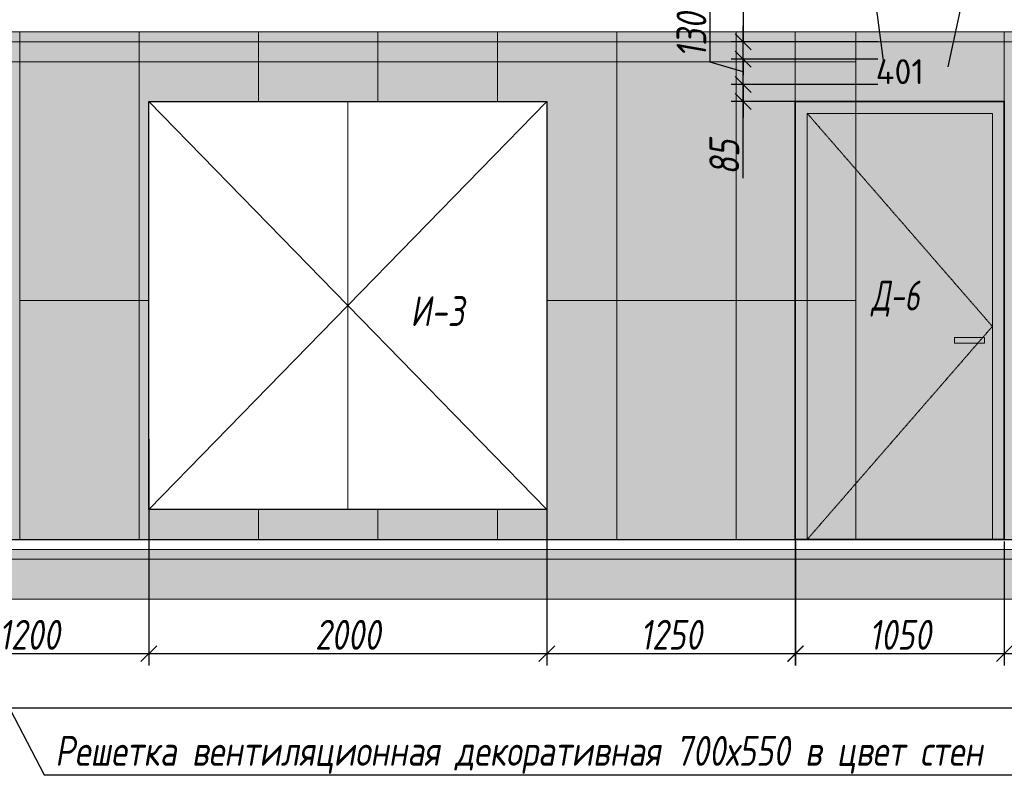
# Model space of a CAD drawing. Header units: millimetres. Extents: x -525784 to 178656, y -69521 to 385150.
# Tile 12 of 256: x -434344 to -429397, y 343685 to 347486. Entities that reach past the tile are written whole.
import ezdxf
from ezdxf import colors
from ezdxf.entities.mleader import LeaderData, LeaderLine
from ezdxf.math import Vec2, Vec3

# ---------------------------------------------------------------- set-up
doc = ezdxf.new("R2010")
doc.units = ezdxf.units.MM
doc.linetypes.add('( Hidden )', pattern=[0.375, 0.25, -0.125])
doc.linetypes.add('DASHDOT', pattern=[25.4, 12.7, -6.35, 0, -6.35])
doc.layers.get('Defpoints').update_dxf_attribs({"color": 31})
for name, color, linetype, lineweight in [('A-DETL-GENF', 7, 'Continuous', 5), ('dim_razv', 93, 'DASHDOT', 9), ('meb', 26, 'Continuous', 15), ('Двери', 7, 'Continuous', 5), ('Отделка стен', 253, 'Continuous', 0)]:
    doc.layers.add(name, color=color, linetype=linetype, lineweight=lineweight)
doc.styles.add('fl_iso paper', font='isocpeur.ttf', dxfattribs={"width": 0.8, "oblique": 10})
doc.styles.add('GODT type AU', font='isocpeur.ttf')
doc.styles.add('In tre', font='isocpeur.ttf', dxfattribs={"width": 0.8, "oblique": 10})
doc.dimstyles.new('In tre 1_50', dxfattribs={"dimtxt": 150, "dimasz": 80, "dimexe": 60, "dimexo": 10, "dimgap": 20, "dimtad": 1, "dimdec": 0, "dimrnd": 5, "dimzin": 0, "dimdsep": 46, "dimtxsty": 'fl_iso paper', "dimblk": 'OBLIQUE', "dimcen": 0, "dimdle": 60, "dimadec": 0, "dimazin": 0, "dimtfac": 1, "dimtdec": 0, "dimtofl": 0, "dimtmove": 1, "dimatfit": 1, "dimfxl": 40, "dimtolj": 1, "dimtzin": 0, "dimarcsym": 1})

# ---------------------------------------------------------------- blocks, each defined once
blk = doc.blocks.new('_Oblique')
at = {"color": 0, "linetype": 'ByBlock', "lineweight": -2}
blk.add_line((-0.5, -0.5), (0.5, 0.5), dxfattribs=at)
blk = doc.blocks.new('*D12432')
at = {"layer": 'Defpoints', "color": 0, "linetype": 'ByBlock', "transparency": 16777216}
for p in [(-430445.6, 344875.4), (-429397.2, 344875.4), (-430445.6, 344301.2)]:
    blk.add_point(p, dxfattribs=at)
at = {"layer": 'dim_razv', "color": 0, "linetype": 'ByBlock', "lineweight": -2, "transparency": 16777216}
for p, q in [((-430445.6, 344865.4), (-430445.6, 344241.2)), ((-429397.2, 344865.4), (-429397.2, 344241.2)), ((-429337.2, 344301.2), (-430505.6, 344301.2))]:
    blk.add_line(p, q, dxfattribs=at)
at = {"layer": 'dim_razv', "color": 0, "linetype": 'ByBlock', "lineweight": -2, "transparency": 16777216, "xscale": 80, "yscale": 80, "zscale": 80, "rotation": 180}
blk.add_blockref('_Oblique', (-430445.6, 344301.2), dxfattribs=at)
at = {"layer": 'dim_razv', "color": 0, "linetype": 'ByBlock', "lineweight": -2, "transparency": 16777216, "xscale": 80, "yscale": 80, "zscale": 80}
blk.add_blockref('_Oblique', (-429397.2, 344301.2), dxfattribs=at)
at = {"layer": 'dim_razv', "color": 0, "linetype": 'ByBlock', "transparency": 16777216, "insert": (-429921.4, 344396.2), "char_height": 150, "attachment_point": 5, "style": 'fl_iso paper'}
blk.add_mtext('\\A1;1050', dxfattribs=at)
blk = doc.blocks.new('*D12433')
at = {"layer": 'Defpoints', "color": 0, "linetype": 'ByBlock', "transparency": 16777216}
for p in [(-429397.2, 344647.8), (-429315.6, 344647.8), (-429397.2, 344301.2)]:
    blk.add_point(p, dxfattribs=at)
at = {"layer": 'dim_razv', "color": 0, "linetype": 'ByBlock', "lineweight": -2, "transparency": 16777216}
for p, q in [((-429397.2, 344637.8), (-429397.2, 344241.2)), ((-429315.6, 344637.8), (-429315.6, 344241.2)), ((-429397.2, 344301.2), (-429477.2, 344301.2)), ((-429315.6, 344301.2), (-429397.2, 344301.2)), ((-429356.4, 344301.2), (-428990.9, 344093)), ((-429315.6, 344301.2), (-429235.6, 344301.2)), ((-428990.9, 344093), (-428780.5, 344093))]:
    blk.add_line(p, q, dxfattribs=at)
at = {"layer": 'dim_razv', "color": 0, "linetype": 'ByBlock', "lineweight": -2, "transparency": 16777216, "xscale": 80, "yscale": 80, "zscale": 80}
blk.add_blockref('_Oblique', (-429397.2, 344301.2), dxfattribs=at)
at = {"layer": 'dim_razv', "color": 0, "linetype": 'ByBlock', "lineweight": -2, "transparency": 16777216, "xscale": 80, "yscale": 80, "zscale": 80, "rotation": 180}
blk.add_blockref('_Oblique', (-429315.6, 344301.2), dxfattribs=at)
at = {"layer": 'dim_razv', "color": 0, "linetype": 'ByBlock', "transparency": 16777216, "insert": (-428885.7, 344188), "char_height": 150, "attachment_point": 5, "style": 'fl_iso paper'}
blk.add_mtext('\\A1;80', dxfattribs=at)
blk = doc.blocks.new('*D12471')
at = {"layer": 'Defpoints', "color": 0, "linetype": 'ByBlock', "transparency": 16777216}
for p in [(-431695.6, 345320.5), (-430447.2, 345320.5), (-431695.6, 344301.2)]:
    blk.add_point(p, dxfattribs=at)
at = {"layer": 'dim_razv', "color": 0, "linetype": 'ByBlock', "lineweight": -2, "transparency": 16777216}
for p, q in [((-431695.6, 345310.5), (-431695.6, 344241.2)), ((-430447.2, 345310.5), (-430447.2, 344241.2)), ((-430387.2, 344301.2), (-431755.6, 344301.2))]:
    blk.add_line(p, q, dxfattribs=at)
at = {"layer": 'dim_razv', "color": 0, "linetype": 'ByBlock', "lineweight": -2, "transparency": 16777216, "xscale": 80, "yscale": 80, "zscale": 80, "rotation": 180}
blk.add_blockref('_Oblique', (-431695.6, 344301.2), dxfattribs=at)
at = {"layer": 'dim_razv', "color": 0, "linetype": 'ByBlock', "lineweight": -2, "transparency": 16777216, "xscale": 80, "yscale": 80, "zscale": 80}
blk.add_blockref('_Oblique', (-430447.2, 344301.2), dxfattribs=at)
at = {"layer": 'dim_razv', "color": 0, "linetype": 'ByBlock', "transparency": 16777216, "insert": (-431071.4, 344396.2), "char_height": 150, "attachment_point": 5, "style": 'fl_iso paper'}
blk.add_mtext('\\A1;1250', dxfattribs=at)
blk = doc.blocks.new('*D12472')
at = {"layer": 'Defpoints', "color": 0, "linetype": 'ByBlock', "transparency": 16777216}
for p in [(-433695.6, 345388.5), (-431695.6, 345388.5), (-433695.6, 344301.2)]:
    blk.add_point(p, dxfattribs=at)
at = {"layer": 'dim_razv', "color": 0, "linetype": 'ByBlock', "lineweight": -2, "transparency": 16777216}
for p, q in [((-433695.6, 345378.5), (-433695.6, 344241.2)), ((-431695.6, 345378.5), (-431695.6, 344241.2)), ((-431635.6, 344301.2), (-433755.6, 344301.2))]:
    blk.add_line(p, q, dxfattribs=at)
at = {"layer": 'dim_razv', "color": 0, "linetype": 'ByBlock', "lineweight": -2, "transparency": 16777216, "xscale": 80, "yscale": 80, "zscale": 80, "rotation": 180}
blk.add_blockref('_Oblique', (-433695.6, 344301.2), dxfattribs=at)
at = {"layer": 'dim_razv', "color": 0, "linetype": 'ByBlock', "lineweight": -2, "transparency": 16777216, "xscale": 80, "yscale": 80, "zscale": 80}
blk.add_blockref('_Oblique', (-431695.6, 344301.2), dxfattribs=at)
at = {"layer": 'dim_razv', "color": 0, "linetype": 'ByBlock', "transparency": 16777216, "insert": (-432695.6, 344396.2), "char_height": 150, "attachment_point": 5, "style": 'fl_iso paper'}
blk.add_mtext('\\A1;2000', dxfattribs=at)
blk = doc.blocks.new('*D12434')
at = {"layer": 'Defpoints', "color": 0, "linetype": 'ByBlock', "transparency": 16777216}
for p in [(-433695.6, 345388.5), (-434895.5, 345241.5), (-434895.5, 344301.2)]:
    blk.add_point(p, dxfattribs=at)
at = {"layer": 'dim_razv', "color": 0, "linetype": 'ByBlock', "lineweight": -2, "transparency": 16777216}
for p, q in [((-433695.6, 345378.5), (-433695.6, 344241.2)), ((-434895.5, 345231.5), (-434895.5, 344241.2)), ((-433635.6, 344301.2), (-434955.5, 344301.2))]:
    blk.add_line(p, q, dxfattribs=at)
at = {"layer": 'dim_razv', "color": 0, "linetype": 'ByBlock', "lineweight": -2, "transparency": 16777216, "xscale": 80, "yscale": 80, "zscale": 80, "rotation": 180}
blk.add_blockref('_Oblique', (-434895.5, 344301.2), dxfattribs=at)
at = {"layer": 'dim_razv', "color": 0, "linetype": 'ByBlock', "lineweight": -2, "transparency": 16777216, "xscale": 80, "yscale": 80, "zscale": 80}
blk.add_blockref('_Oblique', (-433695.6, 344301.2), dxfattribs=at)
at = {"layer": 'dim_razv', "color": 0, "linetype": 'ByBlock', "transparency": 16777216, "insert": (-434295.6, 344396.2), "char_height": 150, "attachment_point": 5, "style": 'fl_iso paper'}
blk.add_mtext('\\A1;1200', dxfattribs=at)
blk = doc.blocks.new('*U12495')
at = {"layer": 'A-DETL-GENF'}
h = blk.add_hatch(dxfattribs=at)
h.set_pattern_fill('ANSI35', color=256, scale=10, style=0)
h.set_pattern_definition([(45, (56330.386, 5e-10), (-44.90128, 44.90128), []), (45, (56375.29, 5e-10), (-44.90128, 44.90128), [79.375, -15.875, 0, -15.875])])
h.paths.add_polyline_path([(0, -100), (56750.8, -100), (56750.8, -50), (0, -50)])
h = blk.add_hatch(dxfattribs=at)
h.set_pattern_fill('ANSI35', color=256, scale=20, style=0)
h.set_pattern_definition([(45, (56330.39, 5e-10), (-89.80256, 89.80256), []), (45, (56420.19, 5e-10), (-89.80256, 89.80256), [158.75, -31.75, 0, -31.75])])
h.paths.add_polyline_path([(0, -300), (56750.8, -300), (56750.8, -100), (0, -100)])
at = {"lineweight": 13}
blk.add_lwpolyline([(0, -50), (56750.8, -50), (56750.8, 0), (0, 0)], close=True, dxfattribs=at)
at = {"lineweight": 30}
blk.add_lwpolyline([(0, 0), (56750.8, 0)], dxfattribs=at)
at = {"layer": 'A-DETL-GENF'}
for points in [[(0, -100), (56750.8, -100), (56750.8, -50), (0, -50)], [(0, -300), (56750.8, -300), (56750.8, -100), (0, -100)]]:
    blk.add_lwpolyline(points, close=True, dxfattribs=at)
blk = doc.blocks.new('*D12438')
at = {"layer": 'Defpoints', "color": 0, "linetype": 'ByBlock', "transparency": 16777216}
for p in [(-430709.2, 347160.3), (-430022.5, 347160.3), (-430022.5, 347075.4)]:
    blk.add_point(p, dxfattribs=at)
at = {"layer": 'dim_razv', "color": 0, "linetype": 'ByBlock', "lineweight": -2, "transparency": 16777216}
for p, q in [((-430709.2, 347160.3), (-430709.2, 347240.3)), ((-430032.5, 347160.3), (-430769.2, 347160.3)), ((-430709.2, 347075.4), (-430709.2, 347160.3)), ((-430032.5, 347075.4), (-430769.2, 347075.4)), ((-430709.2, 347075.4), (-430709.2, 346995.4)), ((-430709.2, 346690), (-430709.2, 347075.4))]:
    blk.add_line(p, q, dxfattribs=at)
at = {"layer": 'dim_razv', "color": 0, "linetype": 'ByBlock', "lineweight": -2, "transparency": 16777216, "xscale": 80, "yscale": 80, "zscale": 80}
for p, rotation in [((-430709.2, 347160.3), 270), ((-430709.2, 347075.4), 90)]:
    blk.add_blockref('_Oblique', p, dxfattribs=dict(at, rotation=rotation))
at = {"layer": 'dim_razv', "color": 0, "linetype": 'ByBlock', "transparency": 16777216, "insert": (-430804.2, 346795.2), "char_height": 150, "attachment_point": 5, "rotation": 90, "style": 'fl_iso paper'}
blk.add_mtext('\\A1;85', dxfattribs=at)
blk = doc.blocks.new('*D12439')
at = {"layer": 'Defpoints', "color": 0, "linetype": 'ByBlock', "transparency": 16777216}
for p in [(-430709.2, 347288.1), (-430022.5, 347288.1), (-430022.5, 347160.3)]:
    blk.add_point(p, dxfattribs=at)
at = {"layer": 'dim_razv', "color": 0, "linetype": 'ByBlock', "lineweight": -2, "transparency": 16777216}
for p, q in [((-430874.2, 347273.7), (-430874.2, 347544.2)), ((-430709.2, 347288.1), (-430709.2, 347368.1)), ((-430709.2, 347224.2), (-430874.2, 347273.7)), ((-430032.5, 347288.1), (-430769.2, 347288.1)), ((-430709.2, 347160.3), (-430709.2, 347288.1)), ((-430032.5, 347160.3), (-430769.2, 347160.3)), ((-430709.2, 347160.3), (-430709.2, 347080.3))]:
    blk.add_line(p, q, dxfattribs=at)
at = {"layer": 'dim_razv', "color": 0, "linetype": 'ByBlock', "lineweight": -2, "transparency": 16777216, "xscale": 80, "yscale": 80, "zscale": 80}
for p, rotation in [((-430709.2, 347288.1), 270), ((-430709.2, 347160.3), 90)]:
    blk.add_blockref('_Oblique', p, dxfattribs=dict(at, rotation=rotation))
at = {"layer": 'dim_razv', "color": 0, "linetype": 'ByBlock', "transparency": 16777216, "insert": (-430969.2, 347409), "char_height": 150, "attachment_point": 5, "rotation": 90, "style": 'fl_iso paper'}
blk.add_mtext('\\A1;130', dxfattribs=at)
blk = doc.blocks.new('*D12440')
at = {"layer": 'Defpoints', "color": 0, "linetype": 'ByBlock', "transparency": 16777216}
for p in [(-430709.2, 347375.4), (-430020.6, 347375.4), (-430022.5, 347288.1)]:
    blk.add_point(p, dxfattribs=at)
at = {"layer": 'dim_razv', "color": 0, "linetype": 'ByBlock', "lineweight": -2, "transparency": 16777216}
for p, q in [((-430709.2, 347787.3), (-430709.2, 347375.4)), ((-430709.2, 347375.4), (-430709.2, 347455.4)), ((-430030.6, 347375.4), (-430769.2, 347375.4)), ((-430709.2, 347288.1), (-430709.2, 347375.4)), ((-430032.5, 347288.1), (-430769.2, 347288.1)), ((-430709.2, 347288.1), (-430709.2, 347208.1))]:
    blk.add_line(p, q, dxfattribs=at)
at = {"layer": 'dim_razv', "color": 0, "linetype": 'ByBlock', "lineweight": -2, "transparency": 16777216, "xscale": 80, "yscale": 80, "zscale": 80}
for p, rotation in [((-430709.2, 347375.4), 270), ((-430709.2, 347288.1), 90)]:
    blk.add_blockref('_Oblique', p, dxfattribs=dict(at, rotation=rotation))
at = {"layer": 'dim_razv', "color": 0, "linetype": 'ByBlock', "transparency": 16777216, "insert": (-430804.2, 347682.1), "char_height": 150, "attachment_point": 5, "rotation": 90, "style": 'fl_iso paper'}
blk.add_mtext('\\A1;85', dxfattribs=at)
blk = doc.blocks.new('*D12443')
at = {"layer": 'Defpoints', "color": 0, "linetype": 'ByBlock', "transparency": 16777216}
for p in [(-429315.6, 344647.8), (-452875.6, 344575.4), (-429315.6, 344029.3)]:
    blk.add_point(p, dxfattribs=at)
at = {"layer": 'dim_razv', "color": 0, "linetype": 'ByBlock', "lineweight": -2, "transparency": 16777216}
for p, q in [((-429315.6, 344637.8), (-429315.6, 343969.3)), ((-452875.6, 344565.4), (-452875.6, 343969.3)), ((-452935.6, 344029.3), (-429255.6, 344029.3))]:
    blk.add_line(p, q, dxfattribs=at)
at = {"layer": 'dim_razv', "color": 0, "linetype": 'ByBlock', "lineweight": -2, "transparency": 16777216, "xscale": 80, "yscale": 80, "zscale": 80, "rotation": 180}
blk.add_blockref('_Oblique', (-452875.6, 344029.3), dxfattribs=at)
at = {"layer": 'dim_razv', "color": 0, "linetype": 'ByBlock', "lineweight": -2, "transparency": 16777216, "xscale": 80, "yscale": 80, "zscale": 80}
blk.add_blockref('_Oblique', (-429315.6, 344029.3), dxfattribs=at)
at = {"layer": 'dim_razv', "color": 0, "linetype": 'ByBlock', "transparency": 16777216, "insert": (-441095.6, 344124.3), "char_height": 150, "attachment_point": 5, "style": 'fl_iso paper'}
blk.add_mtext('\\A1;23560', dxfattribs=at)
blk = doc.blocks.new('*U12431')
at = {"layer": 'dim_razv', "true_color": 0xffffff, "transparency": 33554559}
h = blk.add_hatch(color=7, dxfattribs=at)
h.dxf.hatch_style = 1
h.paths.add_polyline_path([(0, 0), (55909.9, 0), (55909.9, 50), (0, 50)])
at = {"lineweight": 20, "transparency": 33554559}
blk.add_lwpolyline([(0, 0), (55909.9, 0), (55909.9, 50), (0, 50)], close=True, dxfattribs=at)

msp = doc.modelspace()

# ---------------------------------------------------------------- hatches: boundary and pattern name
at = {"layer": 'dim_razv', "true_color": 0xeceae4, "transparency": 33554687}
h = msp.add_hatch(dxfattribs=at)
h.set_pattern_fill('AR-SAND', color=254, scale=3, angle=315)
h.set_pattern_definition([(352.5, (122232.77, 389476.09), (100.426047, 107.214405), [0, -115.824, 0, -129.54, 0, -123.825]), (322.5, (122232.77, 389476.1), (247.419855, 56.70328), [0, -62.484, 0, -104.394, 0, -40.005]), (282.5, (122166.5, 389542.37), (168.099694, -167.489948), [0, -38.1, 0, -137.16, 0, -179.07]), (272.5, (122166.5, 389542.37), (209.265234, -114.68433), [0, -19.05, 0, -89.916, 0, -102.87])])
h.paths.add_polyline_path([(-452875.6, 344875.4), (-396855.5, 344875.4), (-396855.5, 347425.4), (-452875.6, 347425.4)])
h.paths.add_polyline_path([(-450945.6, 347075.4), (-449495.6, 347075.4), (-449495.6, 344875.4), (-450945.6, 344875.4)])
h.paths.add_polyline_path([(-447545.6, 347075.4), (-448245.6, 347075.4), (-448245.6, 345025.4), (-447545.6, 345025.4)], flags=16)
h.paths.add_polyline_path([(-447445.6, 347075.4), (-446445.6, 347075.4), (-446445.6, 345025.4), (-447445.6, 345025.4)], flags=16)
h.paths.add_polyline_path([(-446245.6, 347075.4), (-445095.6, 347075.4), (-445095.6, 345025.4), (-446245.6, 345025.4)], flags=16)
h.paths.add_polyline_path([(-444510.7, 347375.4), (-442810.7, 347375.4), (-442810.7, 344875.4), (-444510.7, 344875.4)], flags=16)
h.paths.add_polyline_path([(-442225.6, 344875.4), (-442225.6, 347055.4), (-440265.6, 347055.4), (-440265.6, 344875.4)], flags=17)
h.paths.add_polyline_path([(-439495.6, 347075.4), (-439795.6, 347075.4), (-439795.6, 345025.4), (-439495.6, 345025.4)], flags=16)
h.paths.add_polyline_path([(-439295.6, 347075.4), (-437695.6, 347075.4), (-437695.6, 345025.4), (-439295.6, 345025.4)], flags=16)
h.paths.add_polyline_path([(-437394, 347075.4), (-435944, 347075.4), (-435944, 344875.4), (-437394, 344875.4)])
h.paths.add_polyline_path([(-433695.6, 347075.4), (-431695.6, 347075.4), (-431695.6, 345025.4), (-433695.6, 345025.4)], flags=16)
h.paths.add_polyline_path([(-424620.7, 346279.3), (-423870.7, 346279.3), (-423870.7, 344929.3), (-424620.7, 344929.3)], flags=16)
h.paths.add_polyline_path([(-409856.6, 346279.3), (-409106.6, 346279.3), (-409106.6, 344929.3), (-409856.6, 344929.3)], flags=16)
h.paths.add_polyline_path([(-417537.5, 345125.4), (-417537.5, 345225.4), (-417437.5, 345225.4), (-417437.5, 345125.4)], flags=16)
edge = h.paths.add_edge_path(flags=0)
edge.add_arc((-417487.5, 345175.4), 28.4, 0, 360)
edge = h.paths.add_edge_path(flags=0)
edge.add_arc((-417501, 345175.4), 3.95, 0, 360)
edge = h.paths.add_edge_path(flags=0)
edge.add_arc((-417473.9, 345175.4), 3.95, 0, 360)
at = {"layer": 'dim_razv', "true_color": 0xcccccc}
h = msp.add_hatch(dxfattribs=at)
h.set_pattern_fill('AR-SAND', color=254, scale=3, angle=315)
h.set_pattern_definition([(352.5, (-551074.31, 333736.8), (100.42605, 107.2144), [0, -115.824, 0, -129.54, 0, -123.825]), (322.5, (-551074.3, 333736.8), (247.41986, 56.70328), [0, -62.484, 0, -104.394, 0, -40.005]), (282.5, (-551140.58, 333803.07), (168.0997, -167.48995), [0, -38.1, 0, -137.16, 0, -179.07]), (272.5, (-551140.58, 333803.07), (209.26523, -114.68433), [0, -19.05, 0, -89.916, 0, -102.87])])
h.paths.add_polyline_path([(-429647.2, 345890.4), (-429497.2, 345890.4), (-429497.2, 345860.4), (-429647.2, 345860.4)])
at = {"layer": 'meb', "lineweight": 9, "true_color": 0x000000, "transparency": 33554687}
h = msp.add_hatch(dxfattribs=at)
h.set_pattern_fill('WOOD6', color=18, scale=500, angle=70, pattern_type=2)
h.set_pattern_definition([(65.6014, (-583975.35, 350046.173), (171.008879, 469.846507), [32.596, -6486.6055]), (74.3987, (-583937.76, 350032.492), (1582.275289, 5809.165425), [32.596, -6486.6065]), (66.9874, (-584149.624, 350093.642), (171.0084906, 469.846981), [47.5655, -9465.5815]), (73.0127, (-584177.815, 350103.902), (2608.34782, 8628.2388574), [47.5655, -9465.5825]), (65.4262, (-584030.245, 350034.228), (2692.964117, 5936.9969055), [62.6995, -12477.2345]), (74.5739, (-583903.387, 349988.056), (1582.2764426, 5809.1649888), [62.6995, -12477.2365]), (68.1525, (-584117.598, 350050.06), (171.0092826, 469.8465317), [77.5405, -15430.521]), (71.8476, (-584230.357, 350091.103), (4660.4585783, 14266.3986336), [77.5405, -15430.522]), (63.4182, (-584078.085, 350048.98), (2008.926161, 4057.6106541), [65.4315, -13020.817]), (74.5739, (-583851.703, 349969.245), (1582.2764426, 5809.1649888), [62.6995, -12477.2365]), (71.8476, (-584270.294, 350105.638), (4660.4585783, 14266.3986336), [77.5405, -15430.522]), (70, (-583965, 349672.6), (-469.8463, 171.01), [70, -430]), (70, (-584016.7, 349691.4), (-469.8463, 171.01), [70, -430]), (70, (-584134.14, 349734.17), (-469.8463, 171.01), [70, -430]), (69.209, (-584207.9048, 349761.015), (12954.03862925, 34127.60422081), [72.507, -72434.4025]), (69.5225, (-584245.335, 349774.6384), (171.01042241, 469.84603378), [100.0035, -59902.08]), (82.609, (-584286.25, 349789.53), (4409.75308902, 34044.93653618), [48.674, -38890.441]), (61.4686, (-584270.394, 349783.76), (1666.9538994, 3117.900554), [50.5595, -10061.3315]), (70.4775, (-584309.547, 349798.0097), (19880.30710864, 56082.73736222), [100.0035, -59902.08]), (70.7899, (-584346.979, 349811.634), (11839.88184324, 34001.03541368), [72.507, -36430.962]), (70.7899, (-584386.916, 349826.1696), (11839.88184324, 34001.03541368), [72.507, -36430.962]), (76.0724, (-584110.197, 349799.944), (3378.7563056, 13668.722228), [118.163, -23514.439]), (63.9277, (-583992.735, 349757.192), (4188.85944166, 8585.06869065), [118.163, -23514.4345]), (76.0724, (-584182.168, 349828.8), (3378.7563056, 13668.722228), [118.163, -23514.439]), (63.9277, (-584323.121, 349880.093), (4188.85944166, 8585.06869065), [118.163, -23514.4345]), (85.9453, (-584030.945, 349834.95), (43.186263, 1580.547963), [36.4005, -3603.6525]), (80.954, (-584065.984, 349797.155), (385.2068691, 2520.240605), [78.9385, -15708.7115]), (59.0461, (-584028.397, 349783.474), (6795.4575344, 11360.9666392), [78.9385, -15708.706]), (80.954, (-584210.35, 349868.323), (385.2068691, 2520.240605), [78.9385, -15708.7115]), (59.0461, (-584276.128, 349892.264), (6795.4575344, 11360.9666392), [78.9385, -15708.706]), (74.7636, (-584155.903, 349805.94), (1411.268487, 5339.318), [120.416, -5900.381]), (63.9277, (-583941.052, 349738.381), (4188.85944166, 8585.06869065), [118.163, -23514.4345]), (63.9277, (-584363.058, 349894.629), (4188.85944166, 8585.06869065), [118.163, -23514.4345]), (46.8016, (-584259.045, 349880.725), (1794.733447, 2007.214747), [38.079, -3769.802]), (63.9911, (-584279.99, 349837.8), (2179.9383233, 4527.455938), [47.7625, -9504.722]), (73.3664, (-584089.64, 349717.97), (2266.322845, 7688.5481597), [82.6425, -8432.05]), (66.6337, (-584061.174, 349707.61), (171.00869, 469.8466143), [82.6425, -8432.049]), (71.5911, (-584174.858, 349748.987), (5515.5177835, 16615.6266733), [60.023, -17946.92]), (70, (-584081.76, 349914.63), (-469.8463, 171.01), [62.5, -437.5]), (70, (-583940.8, 349863.33), (-469.8463, 171.01), [62.5, -437.5]), (51.5652, (-583998.44, 349953.48), (171.00867, 469.84671), [31.623, -1549.5145]), (63.2903, (-584017.678, 349915.255), (2008.926495, 4057.6104033), [42.793, -8515.826]), (76.3401, (-584028.37, 349871.26), (898.24016, 3929.77849), [45.277, -4482.415]), (80.6196, (-583983.934, 349905.634), (385.2061187, 2520.240567), [40.697, -8098.712]), (92.6198, (-583977.3, 349945.787), (-212.463999, 3801.952825), [32.5, -6467.497]), (70, (-584053.57, 349875.1), (-469.8463, 171.01), [95, -405]), (70, (-583987.8, 349851.17), (-469.8463, 171.01), [95, -405]), (73.3664, (-584197.94, 349946.28), (2266.322845, 7688.5481597), [85.147, -8429.5455]), (66.6337, (-584235.526, 349959.96), (171.00869, 469.8466143), [85.147, -8429.545]), (70, (-583889.1, 349844.5), (-469.8463, 171.01), [62.5, -437.5]), (51.5652, (-584030.94, 349834.95), (171.00867, 469.84671), [55.34, -1525.7975]), (65.2365, (-583996.544, 349878.3), (171.009178, 469.846743), [30.104, -5990.692]), (77.4314, (-584246.245, 349828.178), (1625.459454, 7389.714305), [57.987, -11539.4265]), (88.4349, (-584233.63, 349884.78), (-127.82536, 1110.70212), [23.717, -1557.4215]), (63.66, (-584060.38, 349973.364), (171.008346, 469.847107), [67.9155, -4459.7755]), (76.3401, (-583919.425, 349922.06), (898.24016, 3929.77849), [67.9155, -4459.7765]), (71.273, (-584153.726, 349943.489), (7054.6075495, 20844.2438088), [112.528, -22393.0265]), (68.7271, (-584271.195, 349986.24), (171.0088508, 469.8466633), [112.528, -22393.0255]), (61.0275, (-584021.08, 349964.382), (3162.809465, 5765.986942), [48.0885, -9569.6]), (70, (-584124.26, 349922.1), (-469.8463, 171.01), [135, -365]), (76.3401, (-583867.74, 349903.25), (898.24016, 3929.77849), [67.9155, -4459.7765]), (68.7271, (-584311.132, 350000.776), (171.0088508, 469.8466633), [112.528, -22393.0255]), (60.5378, (-583997.79, 350006.45), (171.009083, 469.84671), [45.6205, -2995.7595]), (70, (-584173.57, 350027.86), (-469.8463, 171.01), [70, -430]), (70, (-584201.76, 350038.1), (-469.8463, 171.01), [70, -430]), (79.211, (-583955.303, 349940.44), (556.2152697, 2990.0877084), [93.7085, -18647.955]), (76.4916, (-584229.4213, 350239.7545), (14455.54399161, 60185.545455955), [57.862, -83980.958]), (76.4916, (-584189.4844, 350225.2187), (14455.54399161, 60185.545455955), [57.862, -83980.958]), (80.0418, (-584152.5865, 350187.8353), (8425.60322164, 48013.86418706), [81.2445, -57297.7555]), (62.093, (-584131.029, 350137.422), (6838.6377563, 12941.5171704), [121.152, -18051.623]), (63.5515, (-584062.668, 350179.0517), (13892.44688303, 27933.073674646), [57.866, -89005.62]), (67.1373, (-584032.776, 350144.228), (171.0122466, 469.845349), [50.0625, -9962.4325]), (71.7899, (-583988.14, 350127.982), (4831.4685046, 14736.2447852), [80.039, -15927.7715]), (70, (-583932.17, 350150.2), (-469.8463, 171.01), [40, -460]), (70, (-583904, 350139.9), (-469.8463, 171.01), [40, -460]), (68.2101, (-583875.377, 350086.94), (171.0098556, 469.8463527), [80.039, -15927.7715]), (68.2101, (-583823.694, 350068.128), (171.0098556, 469.8463527), [80.039, -15927.7715]), (66.4238, (-584004.17, 350091.25), (171.009185, 469.8468474), [40.078, -7975.5305]), (73.5763, (-583886.71, 350048.497), (2095.3090965, 7218.702968), [40.078, -7975.5315]), (66.4238, (-584088.743, 350122.03), (171.009185, 469.8468474), [40.078, -7975.5305]), (73.5763, (-584206.203, 350164.78), (2095.3090965, 7218.702968), [40.078, -7975.5315]), (66.4238, (-583961.884, 350075.858), (171.009185, 469.8468474), [40.078, -7975.5305]), (73.5763, (-583928.995, 350063.888), (2095.3090965, 7218.702968), [40.078, -7975.5315]), (66.4238, (-584048.806, 350107.495), (171.009185, 469.8468474), [40.078, -7975.5305]), (73.5763, (-583835.026, 350029.686), (2095.3090965, 7218.702968), [40.078, -7975.5315]), (73.5763, (-584246.14, 350179.316), (2095.3090965, 7218.702968), [40.078, -7975.5315]), (73.5763, (-584163.918, 350149.393), (2095.3090965, 7218.702968), [40.078, -7975.5315]), (63.66, (-584072.71, 350158.764), (171.008346, 469.847107), [22.6385, -4505.0525]), (76.3401, (-584194.875, 350203.226), (898.24016, 3929.77849), [22.6385, -4505.0535]), (76.3401, (-584234.81, 350217.76), (898.24016, 3929.77849), [22.6385, -4505.0535]), (70.2731, (-583945.85, 350112.6), (-469.8466, 171.0099), [40.0005, -460.005]), (70, (-583917.66, 350102.33), (-469.8463, 171.01), [40, -460]), (51.5652, (-584114.13, 350235.03), (171.00867, 469.84671), [23.717, -1557.4205]), (92.6198, (-584114.126, 350235.027), (-212.463999, 3801.952825), [24.375, -6475.622]), (71.5911, (-584013.325, 350190.357), (5515.5177835, 16615.6266733), [30.012, -17976.931])])
h.paths.add_polyline_path([(-429397.2, 347075.4), (-430447.2, 347075.4), (-430447.2, 347425.4), (-429397.2, 347425.4)])
h.paths.add_polyline_path([(-430447.2, 347075.4), (-429397.2, 347075.4), (-429397.2, 344875.4), (-430447.2, 344875.4)])

# ---------------------------------------------------------------- linework, layer by layer
at = {"lineweight": 13}
for points in [[(-429397.2, 347075.4), (-430447.2, 347075.4), (-430447.2, 347425.4), (-429397.2, 347425.4)], [(-430387.2, 347015.4), (-429457.2, 347015.4), (-429457.2, 344875.4), (-430387.2, 344875.4)], [(-429647.2, 345890.4), (-429497.2, 345890.4), (-429497.2, 345860.4), (-429647.2, 345860.4)]]:
    msp.add_lwpolyline(points, close=True, dxfattribs=at)
msp.add_lwpolyline([(-433695.6, 347075.4), (-431695.6, 347075.4), (-431695.6, 345025.4), (-433695.6, 345025.4)], close=True)
for points in [[(-433695.6, 347075.4), (-432695.6, 346050.4), (-433695.6, 345025.4)], [(-432695.6, 347075.4), (-432695.6, 345025.4)], [(-431695.6, 347075.4), (-432695.6, 346050.4), (-431695.6, 345025.4)]]:
    msp.add_lwpolyline(points, dxfattribs=at)
at = {"lineweight": 35}
msp.add_lwpolyline([(-430447.2, 347075.4), (-429397.2, 347075.4), (-429397.2, 344875.4), (-430447.2, 344875.4)], close=True, dxfattribs=at)
at = {"linetype": '( Hidden )', "lineweight": 13, "ltscale": 10}
msp.add_lwpolyline([(-430387.2, 347015.4), (-429457.2, 345945.4), (-430387.2, 344875.4)], dxfattribs=at)
at = {"layer": 'Отделка стен', "transparency": 33554687}
for points in [[(-434944, 347425.4), (-434944, 347275.4), (-434344, 347275.4), (-434344, 347425.4)], [(-434344, 347425.4), (-434344, 347275.4), (-433744, 347275.4), (-433744, 347425.4)], [(-433744, 347425.4), (-433744, 347275.4), (-433144, 347275.4), (-433144, 347425.4)], [(-433144, 347425.4), (-433144, 347275.4), (-432544, 347275.4), (-432544, 347425.4)], [(-432544, 347425.4), (-432544, 347275.4), (-431944, 347275.4), (-431944, 347425.4)], [(-431944, 347425.4), (-431944, 347275.4), (-431344, 347275.4), (-431344, 347425.4)], [(-431344, 347425.4), (-431344, 347275.4), (-430744, 347275.4), (-430744, 347425.4)], [(-430744, 347425.4), (-430744, 347275.4), (-430144, 347275.4), (-430144, 347425.4)], [(-431344, 347275.4), (-431344, 346075.4), (-430744, 346075.4), (-430744, 347275.4)], [(-430744, 347275.4), (-430744, 346075.4), (-430144, 346075.4), (-430144, 347275.4)], [(-431344, 346075.4), (-431344, 344875.4), (-430744, 344875.4), (-430744, 346075.4)], [(-430744, 346075.4), (-430744, 344875.4), (-430144, 344875.4), (-430144, 346075.4)]]:
    msp.add_lwpolyline(points, close=True, dxfattribs=at)
for points in [[(-433744, 344875.4), (-433744, 347275.4), (-434344, 347275.4), (-434344, 346075.4), (-433695.6, 346075.4)], [(-433144, 347075.4), (-433144, 347275.4), (-433744, 347275.4), (-433744, 344875.4)], [(-432544, 347075.4), (-432544, 347275.4), (-433144, 347275.4), (-433144, 347075.4)], [(-431944, 347075.4), (-431944, 347275.4), (-432544, 347275.4), (-432544, 347075.4)], [(-431695.6, 346075.4), (-431344, 346075.4), (-431344, 347275.4), (-431944, 347275.4), (-431944, 347075.4)], [(-433695.6, 346075.4), (-434344, 346075.4), (-434344, 344875.4), (-433744, 344875.4), (-433744, 345025.4)], [(-431944, 345025.4), (-431944, 344875.4), (-431344, 344875.4), (-431344, 346075.4), (-431695.6, 346075.4)], [(-433744, 345025.4), (-433744, 344875.4), (-433144, 344875.4), (-433144, 345025.4)], [(-433144, 345025.4), (-433144, 344875.4), (-432544, 344875.4), (-432544, 345025.4)], [(-432544, 345025.4), (-432544, 344875.4), (-431944, 344875.4), (-431944, 345025.4)]]:
    msp.add_lwpolyline(points, dxfattribs=at)

# ---------------------------------------------------------------- block references
for name, p in [('*U12431', (-452875.6, 347375.4)), ('*U12495', (-453296.1, 344875.4))]:
    msp.add_blockref(name, p)

# ---------------------------------------------------------------- texts
at = {"layer": 'dim_razv', "color": 254, "true_color": 0xcccccc, "insert": (-429922.2, 347225.4), "char_height": 125, "attachment_point": 5, "style": 'GODT type AU'}
msp.add_mtext_dynamic_manual_height_columns('401', width=166.384, gutter_width=12.5, heights=[0], dxfattribs=at)
at = {"layer": 'Двери', "lineweight": 0, "insert": (-429944.1, 346084.8), "char_height": 150, "attachment_point": 5, "style": 'fl_iso paper'}
msp.add_mtext_dynamic_manual_height_columns('{\\W0.7;Д-6}', width=190.261, gutter_width=1350, heights=[0], dxfattribs=at)
at = {"layer": 'Двери', "lineweight": 0, "insert": (-432245.7, 346022.3), "char_height": 150, "width": 190.261, "attachment_point": 5, "style": 'fl_iso paper'}
msp.add_mtext('И-3', dxfattribs=at)

# ---------------------------------------------------------------- dimensions: what is measured, and where the dimension line sits
at = {"layer": 'dim_razv', "color": 18, "linetype": 'ByBlock', "true_color": 0x000000}
for base, p1, p2, picture, middle in [((-430709.2, 347375.4), (-430022.5, 347288.1), (-430020.6, 347375.4), '*D12440', (-430696.4, 347682.1)), ((-430709.2, 347160.3), (-430022.5, 347075.4), (-430022.5, 347160.3), '*D12438', (-430735.3, 346795.2))]:
    dim = msp.add_linear_dim(base=base, p1=p1, p2=p2, angle=90, dimstyle='In tre 1_50', dxfattribs=at)
    dim.commit()
    dim.dimension.update_dxf_attribs({"geometry": picture, "text_midpoint": middle, "dimtype": 160})
dim = msp.add_linear_dim(base=(-430709.2, 347288.1), p1=(-430022.5, 347160.3), p2=(-430022.5, 347288.1), angle=90, dimstyle='In tre 1_50', dxfattribs=at)
dim.commit()
dim.dimension.update_dxf_attribs({"geometry": '*D12439', "text_midpoint": (-430969.2, 347293.7)})
for base, p1, p2, picture, middle in [((-434895.5, 344301.2), (-433695.6, 345388.5), (-434895.5, 345241.5), '*D12434', (-434295.6, 344396.2)), ((-433695.6, 344301.2), (-431695.6, 345388.5), (-433695.6, 345388.5), '*D12472', (-432695.6, 344396.2)), ((-431695.6, 344301.2), (-430447.2, 345320.5), (-431695.6, 345320.5), '*D12471', (-431071.4, 344396.2)), ((-430445.6, 344301.2), (-429397.2, 344875.4), (-430445.6, 344875.4), '*D12432', (-429921.4, 344396.2)), ((-429315.6, 344029.3), (-452875.6, 344575.4), (-429315.6, 344647.8), '*D12443', (-441095.6, 344124.3))]:
    dim = msp.add_linear_dim(base=base, p1=p1, p2=p2, dimstyle='In tre 1_50', dxfattribs=at)
    dim.commit()
    dim.dimension.update_dxf_attribs({"geometry": picture, "text_midpoint": middle})
dim = msp.add_linear_dim(base=(-429397.2, 344301.2), p1=(-429315.6, 344647.8), p2=(-429397.2, 344647.8), dimstyle='In tre 1_50', dxfattribs=at)
dim.commit()
dim.dimension.update_dxf_attribs({"geometry": '*D12433', "text_midpoint": (-428970.9, 344093), "dimtype": 160})

# ---------------------------------------------------------------- leaders
at = {"layer": 'dim_razv', "color": 0, "linetype": 'ByBlock'}
ml = msp.add_multileader_mtext('Standard', dxfattribs=at)
ml.set_content('Цифры номера квартиры (аппартаментов), цвет металлический светлый, \\Pвысота номера - 130*мм', style='In tre')
ml.set_leader_properties()
ml.build(insert=Vec2(0, 0))
ml.multileader.update_dxf_attribs({"text_left_attachment_type": 6, "text_right_attachment_type": 6, "dogleg_length": 1, "arrow_head_size": 0, "scale": 50})
ctx = ml.context
ctx.base_point, ctx.scale, ctx.char_height, ctx.arrow_head_size, ctx.landing_gap_size, ctx.plane_origin = Vec3(-433720.8, 349556.1), 50, 150, 0, 4.5, Vec3(-425220.7, 347449.1)
ctx.left_attachment, ctx.right_attachment = 6, 6
notes = []
notes.append((ctx, [(0, (1, 1, 0), (-430299.4, 349556.1), (-1, 0), 50, [(1, [(-430004.1, 347280.7)], 0, [])])]))
ctx.mtext.insert, ctx.mtext.width, ctx.mtext.defined_height, ctx.mtext.flow_direction = Vec3(-433716.3, 349751.1), 3469.079, 696.6, 5
ml = msp.add_multileader_mtext('Standard', dxfattribs=at)
ml.set_content('Отделка дверного полотна и стены над дверным проемом в один цвет,\\Pотделка над дверью - дверным добором', style='In tre')
ml.set_leader_properties()
ml.build(insert=Vec2(0, 0))
ml.multileader.update_dxf_attribs({"text_left_attachment_type": 6, "text_right_attachment_type": 6, "dogleg_length": 1, "arrow_head_size": 0, "scale": 50})
ctx = ml.context
ctx.base_point, ctx.scale, ctx.char_height, ctx.arrow_head_size, ctx.landing_gap_size, ctx.plane_origin = Vec3(-429133.3, 349556.1), 50, 150, 0, 4.5, Vec3(-424866.5, 347215)
ctx.left_attachment, ctx.right_attachment = 6, 6
notes.append((ctx, [(1, (1, 1, 0), (-429183.3, 349556.1), (1, 0), 50, [(1, [(-429678.9, 347249.2)], 0, [])])]))
ctx.mtext.insert, ctx.mtext.width, ctx.mtext.defined_height, ctx.mtext.flow_direction = Vec3(-429128.8, 349751.1), 3361.191, 696.6, 5
ml = msp.add_multileader_mtext('Standard', dxfattribs=at)
ml.set_content('Потолок подвесной, реечный\\Pрейка 50х50 белого цвета, шаг рейки 120-125мм', style='In tre')
ml.set_leader_properties()
ml.build(insert=Vec2(0, 0))
ml.multileader.update_dxf_attribs({"text_left_attachment_type": 6, "text_right_attachment_type": 6, "dogleg_length": 1, "arrow_head_size": 0, "scale": 50})
ctx = ml.context
ctx.base_point, ctx.scale, ctx.char_height, ctx.arrow_head_size, ctx.landing_gap_size, ctx.plane_origin = Vec3(-360037, 349410.3), 50, 150, 0, 4.5, Vec3(-367470.9, 347615.7)
ctx.left_attachment, ctx.right_attachment, ctx.text_align_type = 6, 6, 2
notes.append((ctx, [(0, (1, 1, 0), (-360087, 349410.3), (1, 0), 50, [(0, [(-361358.5, 347175.4), (-360006.5, 347425.4)], 0, [])])]))
ctx.mtext.insert, ctx.mtext.width, ctx.mtext.defined_height, ctx.mtext.alignment, ctx.mtext.flow_direction = Vec3(-357839.6, 349605.3), 2509.515, 696.6, 3, 5
ml = msp.add_multileader_mtext('Standard', dxfattribs=at)
ml.set_content('Потолок подвесной, реечный\\Pрейка 50х50 белого цвета, шаг рейки 120-125мм', style='In tre')
ml.set_leader_properties()
ml.build(insert=Vec2(0, 0))
ml.multileader.update_dxf_attribs({"text_left_attachment_type": 6, "text_right_attachment_type": 6, "dogleg_length": 1, "arrow_head_size": 0, "scale": 50})
ctx = ml.context
ctx.base_point, ctx.scale, ctx.char_height, ctx.arrow_head_size, ctx.landing_gap_size, ctx.plane_origin = Vec3(-452229.1, 349236.7), 50, 150, 0, 4.5, Vec3(-444982, 347442.2)
ctx.left_attachment, ctx.right_attachment = 6, 6
notes.append((ctx, [(0, (1, 1, 0), (-449977.2, 349236.7), (-1, 0), 50, [(1, [(-449794.4, 347418.5)], 0, [])])]))
ctx.mtext.insert, ctx.mtext.width, ctx.mtext.defined_height, ctx.mtext.flow_direction = Vec3(-452224.6, 349431.7), 2509.515, 696.6, 5
ml = msp.add_multileader_mtext('Standard', dxfattribs=at)
ml.set_content('Плитка керамогранитная, настенная, размер плитки 600х1200мм, расположить вертикально', style='In tre')
ml.set_leader_properties()
ml.build(insert=Vec2(0, 0))
ml.multileader.update_dxf_attribs({"text_left_attachment_type": 6, "text_right_attachment_type": 6, "dogleg_length": 1, "arrow_head_size": 0, "scale": 50})
ctx = ml.context
ctx.base_point, ctx.scale, ctx.char_height, ctx.arrow_head_size, ctx.landing_gap_size, ctx.plane_origin = Vec3(-437145.8, 348829.9), 50, 150, 0, 4.5, Vec3(-436531.7, 348709.5)
ctx.left_attachment, ctx.right_attachment = 6, 6
notes.append((ctx, [(1, (1, 1, 0), (-437195.8, 348829.9), (1, 0), 50, [(1, [(-437763, 347136.1)], 0, [])])]))
ctx.mtext.insert, ctx.mtext.width, ctx.mtext.defined_height, ctx.mtext.flow_direction = Vec3(-437141.3, 349024.9), 3060.297, 696.6, 5
ml = msp.add_multileader_mtext('Standard', dxfattribs=at)
ml.set_content('Решетка вентиляционная декоративная 700х550 в цвет стен', style='In tre')
ml.set_leader_properties()
ml.build(insert=Vec2(0, 0))
ml.multileader.update_dxf_attribs({"text_left_attachment_type": 6, "text_right_attachment_type": 6, "dogleg_length": 1, "arrow_head_size": 0, "scale": 50})
ctx = ml.context
ctx.base_point, ctx.scale, ctx.char_height, ctx.arrow_head_size, ctx.landing_gap_size, ctx.plane_origin = Vec3(-452684.1, 343693.1), 50, 150, 0, 4.5, Vec3(-444776.7, 341898.6)
ctx.left_attachment, ctx.right_attachment = 6, 6
notes.append((ctx, [(0, (1, 1, 0), (-449788.8, 343693.1), (-1, 0), 50, [(1, [(-448938.4, 344975.4)], 0, [])])]))
ctx.mtext.insert, ctx.mtext.width, ctx.mtext.defined_height, ctx.mtext.flow_direction = Vec3(-452679.6, 343888.1), 2996.732, 696.6, 5
ml = msp.add_multileader_mtext('Standard', dxfattribs=at)
ml.set_content('Зеркало на стене, выполнить в один уровень с отделкой стен', style='In tre')
ml.set_leader_properties()
ml.build(insert=Vec2(0, 0))
ml.multileader.update_dxf_attribs({"text_left_attachment_type": 6, "text_right_attachment_type": 6, "dogleg_length": 1, "arrow_head_size": 0, "scale": 50})
ctx = ml.context
ctx.base_point, ctx.scale, ctx.char_height, ctx.arrow_head_size, ctx.landing_gap_size, ctx.plane_origin = Vec3(-447338.5, 343688.1), 50, 150, 0, 4.5, Vec3(-439596.2, 341893.6)
ctx.left_attachment, ctx.right_attachment = 6, 6
notes.append((ctx, [(0, (1, 1, 0), (-444415.9, 343688.1), (-1, 0), 50, [(1, [(-443757.9, 344970.4)], 0, [])])]))
ctx.mtext.insert, ctx.mtext.width, ctx.mtext.defined_height, ctx.mtext.flow_direction = Vec3(-447334, 343883.1), 3043.138, 696.6, 5
ml = msp.add_multileader_mtext('Standard', dxfattribs=at)
ml.set_content('Решетка вентиляционная декоративная 700х550 в цвет стен', style='In tre')
ml.set_leader_properties()
ml.build(insert=Vec2(0, 0))
ml.multileader.update_dxf_attribs({"text_left_attachment_type": 6, "text_right_attachment_type": 6, "dogleg_length": 1, "arrow_head_size": 0, "scale": 50})
ctx = ml.context
ctx.base_point, ctx.scale, ctx.char_height, ctx.arrow_head_size, ctx.landing_gap_size, ctx.plane_origin = Vec3(-434170.8, 343693.1), 50, 150, 0, 4.5, Vec3(-430730.2, 341898.6)
ctx.left_attachment, ctx.right_attachment = 6, 6
notes.append((ctx, [(1, (1, 1, 0), (-434220.8, 343693.1), (1, 0), 50, [(1, [(-434891.8, 344975.4)], 0, [])])]))
ctx.mtext.insert, ctx.mtext.width, ctx.mtext.defined_height, ctx.mtext.flow_direction = Vec3(-434166.3, 343888.1), 2996.732, 696.6, 5
for ctx, leaders in notes:
    for number, flags, end, landing, length, lines in leaders:
        leader = LeaderData()
        leader.index, (leader.has_last_leader_line, leader.has_dogleg_vector, leader.attachment_direction) = number, flags
        leader.last_leader_point, leader.dogleg_vector, leader.dogleg_length = Vec3(end), Vec3(landing), length
        for number, points, colour, breaks in lines:
            line = LeaderLine()
            line.index, line.vertices, line.color, line.breaks = number, Vec3.list(points), colors.encode_raw_color(colour), breaks
            leader.lines.append(line)
        ctx.leaders.append(leader)

doc.saveas('drawing.dxf')
